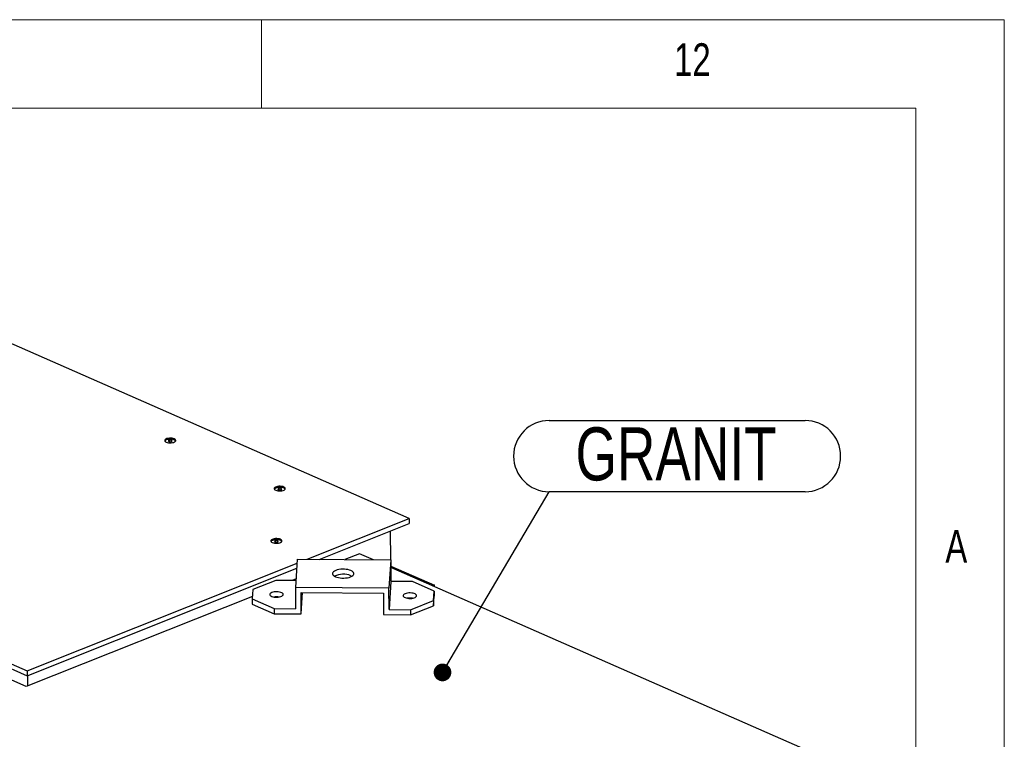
# Model space of a CAD drawing. Header units: millimetres. Extents: x 5 to 589, y 5 to 415.
# Tile 95 of 95: x 533 to 589, y 374 to 415. Entities that reach past the tile are written whole.
import ezdxf

# ---------------------------------------------------------------- set-up
doc = ezdxf.new("R2010")
doc.units = ezdxf.units.MM
doc.layers.add('NOTES', color=6, linetype='Continuous')
doc.layers.add('TRAIT-FORT', color=4, linetype='Continuous', lineweight=25)
doc.styles.add('SLDTEXTSTYLE0', font='TXT', dxfattribs={"width": 0.75})
doc.dimstyles.new('SLDDIMSTYLE7', dxfattribs={"dimtxt": 0.18, "dimasz": 1, "dimexe": 0, "dimexo": 0.0625, "dimgap": 0, "dimtad": 0, "dimtih": 1, "dimtoh": 1, "dimdec": 0, "dimrnd": 1e-09, "dimzin": 0, "dimdsep": 46, "dimtxsty": 'Standard', "dimblk1": 'DOT', "dimblk2": 'DOT', "dimsah": 1, "dimcen": 0.09, "dimadec": 0, "dimazin": 0, "dimtfac": 1, "dimtdec": 0, "dimtofl": 0, "dimtmove": 0, "dimatfit": 3, "dimldrblk": 'DOT', "dimfxl": 0, "dimfrac": 2, "dimtolj": 1, "dimtzin": 0, "dimarcsym": 0})

# ---------------------------------------------------------------- blocks, each defined once
blk = doc.blocks.new('SW_NOTE_14')
at = {"layer": 'NOTES', "color": 0}
for p, q in [((0, 4.025), (14.465, 4.025)), ((14.465, 0), (0, 0))]:
    blk.add_line(p, q, dxfattribs=at)
for centre, start, end in [((0, 2.013), 90, 270), ((14.465, 2.013), 270, 90)]:
    blk.add_arc(centre, 2.013, start, end, dxfattribs=at)
at = {"layer": 'NOTES', "color": 0, "insert": (7.173, 3.637), "char_height": 3, "attachment_point": 2, "style": 'SLDTEXTSTYLE0'}
blk.add_mtext('GRANIT', dxfattribs=at)
blk = doc.blocks.new('_Dot')
at = {"color": 0, "linetype": 'ByBlock', "lineweight": -2}
blk.add_line((-0.5, 0), (-1, 0), dxfattribs=at)
at = {"color": 0, "linetype": 'ByBlock', "const_width": 0.5}
blk.add_lwpolyline([(-0.25, 0, 1), (0.25, 0, 1)], format="xyb", close=True, dxfattribs=at)

msp = doc.modelspace()

# ---------------------------------------------------------------- linework, layer by layer
at = {"color": 7, "linetype": 'Continuous', "lineweight": 18}
for p, q in [((589, 415), (5, 415)), ((547, 410), (547, 415)), ((589, 5), (589, 415)), ((584, 410), (10, 410)), ((584, 10), (584, 410))]:
    msp.add_line(p, q, dxfattribs=at)
at = {"layer": 'TRAIT-FORT', "color": 4, "linetype": 'Continuous', "lineweight": 25}
for p, q in [((555.3536, 386.81), (506.1757, 408.4056)), ((541.8194, 391.2387), (541.7356, 391.2053)), ((541.7356, 391.2053), (541.7624, 391.1584)), ((541.7624, 391.1584), (541.8731, 391.1449)), ((541.9301, 391.2252), (541.8194, 391.2387)), ((541.8196, 391.1514), (541.8194, 391.2387)), ((541.8731, 391.1449), (541.957, 391.1783)), ((541.957, 391.1783), (541.9301, 391.2252)), ((541.9302, 391.1676), (541.9301, 391.2252)), ((509.1693, 388.9999), (533.7583, 378.2022)), ((509.1701, 388.7274), (533.759, 377.9297)), ((533.7011, 377.3151), (508.5877, 388.3431)), ((548.0096, 388.5204), (547.9258, 388.4869)), ((547.9258, 388.4869), (547.9527, 388.44)), ((547.9527, 388.44), (548.0634, 388.4265)), ((548.1203, 388.5069), (548.0096, 388.5204)), ((548.0099, 388.4331), (548.0096, 388.5204)), ((548.0634, 388.4265), (548.1472, 388.46)), ((548.1472, 388.46), (548.1203, 388.5069)), ((548.1205, 388.4493), (548.1203, 388.5069)), ((549.5902, 384.5128), (555.3536, 386.81)), ((550.2595, 384.5067), (555.3543, 386.5375)), ((555.3536, 386.81), (555.3543, 386.5375)), ((554.3098, 384.4704), (554.3052, 386.1194)), ((547.8192, 385.5635), (547.7354, 385.5301)), ((547.7354, 385.5301), (547.7622, 385.4832)), ((547.7622, 385.4832), (547.8729, 385.4697)), ((547.9299, 385.55), (547.8192, 385.5635)), ((547.8194, 385.4762), (547.8192, 385.5635)), ((547.8729, 385.4697), (547.9567, 385.5031)), ((547.9567, 385.5031), (547.9299, 385.55)), ((547.93, 385.4924), (547.9299, 385.55)), ((552.5444, 384.826), (551.7107, 384.4937)), ((553.3344, 384.4791), (552.5444, 384.826)), ((533.7583, 378.2022), (549.0158, 384.2838)), ((549.0308, 384.5178), (548.9282, 382.9246)), ((549.0308, 384.5178), (554.316, 384.4703)), ((554.316, 384.4703), (554.2134, 382.8771)), ((554.316, 384.4703), (554.3194, 383.2591)), ((554.317, 384.1243), (556.7876, 383.0394)), ((533.759, 377.9297), (548.9977, 384.0038)), ((552.0608, 383.5836), (552.1175, 383.5546)), ((578.8458, 373.2763), (554.3172, 384.0476)), ((547.8174, 383.3175), (546.5136, 382.7978)), ((548.9529, 383.3073), (547.8174, 383.3175)), ((548.9586, 383.3967), (548.739, 383.3092)), ((554.3194, 383.2591), (554.2167, 381.6659)), ((555.5362, 383.2481), (554.3194, 383.2591)), ((556.7715, 382.7057), (555.5362, 383.2481)), ((555.9485, 383.3384), (555.9173, 383.3633)), ((556.7876, 383.0394), (556.6961, 383.0029)), ((556.7878, 382.9626), (556.7876, 383.0394)), ((546.5136, 382.7978), (546.4794, 382.2667)), ((548.9282, 382.9246), (548.9316, 381.7133)), ((554.2134, 382.8771), (548.9282, 382.9246)), ((549.2464, 382.6333), (553.8968, 382.5916)), ((549.2498, 381.4221), (549.2464, 382.6333)), ((549.2498, 381.4221), (549.3277, 382.6326)), ((553.8968, 382.5916), (553.9002, 381.3803)), ((554.2167, 381.6659), (554.2134, 382.8771)), ((556.7373, 382.1746), (556.7715, 382.7057)), ((556.7715, 382.7057), (556.7723, 382.4173)), ((546.4888, 382.4123), (533.7011, 377.3151)), ((546.4794, 382.2667), (547.7148, 381.7242)), ((546.4794, 382.2667), (546.4802, 381.9783)), ((546.4802, 381.9783), (547.7156, 381.4358)), ((555.4335, 381.6549), (556.7373, 382.1746)), ((555.4343, 381.3665), (556.7381, 381.8862)), ((556.7373, 382.1746), (556.7381, 381.8862)), ((556.7381, 381.8862), (556.7723, 382.4173)), ((547.7148, 381.7242), (547.7156, 381.4358)), ((547.7148, 381.7242), (548.9316, 381.7133)), ((547.7156, 381.4358), (549.2498, 381.4221)), ((553.9002, 381.3803), (555.4343, 381.3665)), ((554.2167, 381.6659), (555.4335, 381.6549)), ((555.4335, 381.6549), (555.4343, 381.3665)), ((533.7583, 378.2022), (533.759, 377.9297)), ((533.8003, 377.3546), (533.7987, 377.9455))]:
    msp.add_line(p, q, dxfattribs=at)
at = {"layer": 'TRAIT-FORT', "color": 4, "linetype": 'Continuous', "lineweight": 25, "flags": 128}
for points in [[(542.0748, 391.3124), (542.0163, 391.3325), (541.948, 391.3462), (541.8737, 391.3526), (541.7978, 391.3514), (541.7247, 391.3426), (541.6587, 391.3267), (541.6035, 391.3047), (541.5625, 391.2779), (541.538, 391.2478), (541.5314, 391.2162), (541.543, 391.1848), (541.5723, 391.1556), (541.6175, 391.1301), (541.676, 391.11), (541.7444, 391.0964), (541.8187, 391.09), (541.8946, 391.0912), (541.9677, 391.1), (542.0337, 391.1159), (542.0888, 391.1378), (542.1298, 391.1646), (542.1544, 391.1948), (542.161, 391.2264), (542.1493, 391.2578), (542.12, 391.287), (542.0748, 391.3124)], [(541.5957, 391.1367), (541.573, 391.1612), (541.5638, 391.1906), (541.5723, 391.22), (541.5981, 391.2477), (541.6395, 391.2718), (541.6938, 391.2909), (541.7578, 391.3038), (541.8273, 391.3096), (541.898, 391.308), (541.9654, 391.2992), (542.0254, 391.2836), (542.0741, 391.2622), (542.1085, 391.2364), (542.1264, 391.2077), (542.1267, 391.1781), (542.1094, 391.1494), (542.0972, 391.1381)], [(548.2651, 388.5941), (548.2066, 388.6142), (548.1382, 388.6279), (548.0639, 388.6343), (547.988, 388.633), (547.9149, 388.6242), (547.8489, 388.6084), (547.7938, 388.5864), (547.7528, 388.5596), (547.7282, 388.5295), (547.7216, 388.4978), (547.7333, 388.4665), (547.7626, 388.4372), (547.8078, 388.4118), (547.8663, 388.3917), (547.9346, 388.3781), (548.0089, 388.3717), (548.0848, 388.3729), (548.1579, 388.3817), (548.2239, 388.3975), (548.2791, 388.4195), (548.3201, 388.4463), (548.3446, 388.4764), (548.3512, 388.5081), (548.3396, 388.5395), (548.3103, 388.5687), (548.2651, 388.5941)], [(547.7859, 388.4183), (547.7632, 388.4429), (547.754, 388.4723), (547.7626, 388.5017), (547.7883, 388.5293), (547.8297, 388.5535), (547.8841, 388.5726), (547.948, 388.5855), (548.0175, 388.5913), (548.0882, 388.5897), (548.1556, 388.5809), (548.2156, 388.5652), (548.2643, 388.5439), (548.2987, 388.518), (548.3166, 388.4894), (548.3169, 388.4598), (548.2996, 388.431), (548.2874, 388.4197)], [(548.0746, 385.6372), (548.0161, 385.6574), (547.9477, 385.671), (547.8734, 385.6774), (547.7975, 385.6762), (547.7245, 385.6674), (547.6584, 385.6515), (547.6033, 385.6296), (547.5623, 385.6027), (547.5378, 385.5726), (547.5311, 385.541), (547.5428, 385.5096), (547.5721, 385.4804), (547.6173, 385.4549), (547.6758, 385.4348), (547.7442, 385.4212), (547.8185, 385.4148), (547.8944, 385.416), (547.9675, 385.4248), (548.0335, 385.4407), (548.0886, 385.4626), (548.1296, 385.4895), (548.1542, 385.5196), (548.1608, 385.5512), (548.1491, 385.5826), (548.1198, 385.6118), (548.0746, 385.6372)], [(547.5954, 385.4615), (547.5727, 385.486), (547.5635, 385.5154), (547.5721, 385.5448), (547.5979, 385.5725), (547.6392, 385.5966), (547.6936, 385.6157), (547.7575, 385.6286), (547.827, 385.6344), (547.8977, 385.6329), (547.9652, 385.624), (548.0251, 385.6084), (548.0738, 385.587), (548.1082, 385.5612), (548.1262, 385.5325), (548.1265, 385.5029), (548.1092, 385.4742), (548.097, 385.4629)], [(551.1842, 383.5229), (551.2629, 383.4939), (551.3525, 383.4711), (551.4503, 383.4552), (551.5534, 383.4466), (551.6585, 383.4457), (551.7625, 383.4524), (551.8622, 383.4665), (551.9547, 383.4877), (552.037, 383.5152), (552.1068, 383.5483), (552.1618, 383.5859), (552.2004, 383.6269), (552.2214, 383.6701), (552.2243, 383.714), (552.2088, 383.7575), (552.1755, 383.7991), (552.1254, 383.8377), (552.06, 383.872), (551.9813, 383.901), (551.8917, 383.9238), (551.7939, 383.9397), (551.6908, 383.9483), (551.5857, 383.9492), (551.4817, 383.9425), (551.382, 383.9284), (551.2895, 383.9072), (551.2072, 383.8796), (551.1374, 383.8466), (551.0824, 383.809), (551.0438, 383.768), (551.0228, 383.7248), (551.02, 383.6809), (551.0354, 383.6374), (551.0687, 383.5957), (551.1188, 383.5572), (551.1842, 383.5229)], [(555.9392, 383.3353), (555.9295, 383.3516), (555.8995, 383.3753)], [(555.9485, 383.3384), (555.9604, 383.3273), (555.9623, 383.3252)], [(547.5829, 382.4115), (547.6447, 382.3897), (547.7164, 382.374), (547.7945, 382.3651), (547.8755, 382.3635), (547.9555, 382.3692), (548.0308, 382.3819), (548.0979, 382.4011), (548.1537, 382.4258), (548.1955, 382.455), (548.2214, 382.4872), (548.2301, 382.5209), (548.2214, 382.5546), (548.1955, 382.5867), (548.1536, 382.6157), (548.0979, 382.6402), (548.0307, 382.659), (547.9554, 382.6714), (547.8754, 382.6767), (547.7944, 382.6747), (547.7163, 382.6654), (547.6446, 382.6494), (547.5829, 382.6273), (547.5338, 382.6002), (547.4997, 382.5693), (547.4823, 382.5361), (547.4823, 382.5022), (547.4998, 382.4691), (547.5338, 382.4384), (547.5829, 382.4115)], [(555.1236, 382.3438), (555.1854, 382.322), (555.257, 382.3063), (555.3352, 382.2974), (555.4161, 382.2958), (555.4962, 382.3014), (555.5715, 382.3142), (555.6386, 382.3334), (555.6944, 382.3581), (555.7362, 382.3873), (555.762, 382.4195), (555.7708, 382.4532), (555.762, 382.4869), (555.7361, 382.519), (555.6943, 382.548), (555.6385, 382.5724), (555.5714, 382.5913), (555.4961, 382.6037), (555.416, 382.609), (555.3351, 382.607), (555.2569, 382.5977), (555.1853, 382.5817), (555.1235, 382.5596), (555.0744, 382.5324), (555.0404, 382.5016), (555.023, 382.4684), (555.023, 382.4345), (555.0404, 382.4014), (555.0745, 382.3707), (555.1236, 382.3438)]]:
    msp.add_lwpolyline(points, dxfattribs=at)
at = {"layer": 'TRAIT-FORT', "color": 4, "linetype": 'Continuous', "lineweight": 25}
for centre, radius, start, end in [((551.6305, 382.4991), 1.1667, 68.35541, 115.53784), ((555.7487, 383.0679), 0.3423, 63.86987, 86.43578), ((547.8579, 381.5367), 0.8521, 80.18825, 100.12977), ((555.3985, 381.4689), 0.8521, 80.18825, 100.12977)]:
    msp.add_arc(centre, radius, start, end, dxfattribs=at)

# ---------------------------------------------------------------- block references
at = {"layer": 'NOTES', "color": 211}
msp.add_blockref('SW_NOTE_14', (563.2704, 388.3268), dxfattribs=at)

# ---------------------------------------------------------------- texts
at = {"layer": 'NOTES', "color": 211, "attachment_point": 1, "style": 'SLDTEXTSTYLE0'}
for s, insert, char_height in [('12', (570.3333, 413.668), 1.85208), ('A', (585.6667, 386.168), 1.8521)]:
    msp.add_mtext(s, dxfattribs=dict(at, insert=insert, char_height=char_height))

# ---------------------------------------------------------------- leaders
at = {"layer": 'NOTES', "color": 211}
msp.add_leader([(557.2384, 378.1163), (563.2704, 388.3268)], dimstyle='SLDDIMSTYLE7', dxfattribs=at)

doc.saveas('drawing.dxf')
